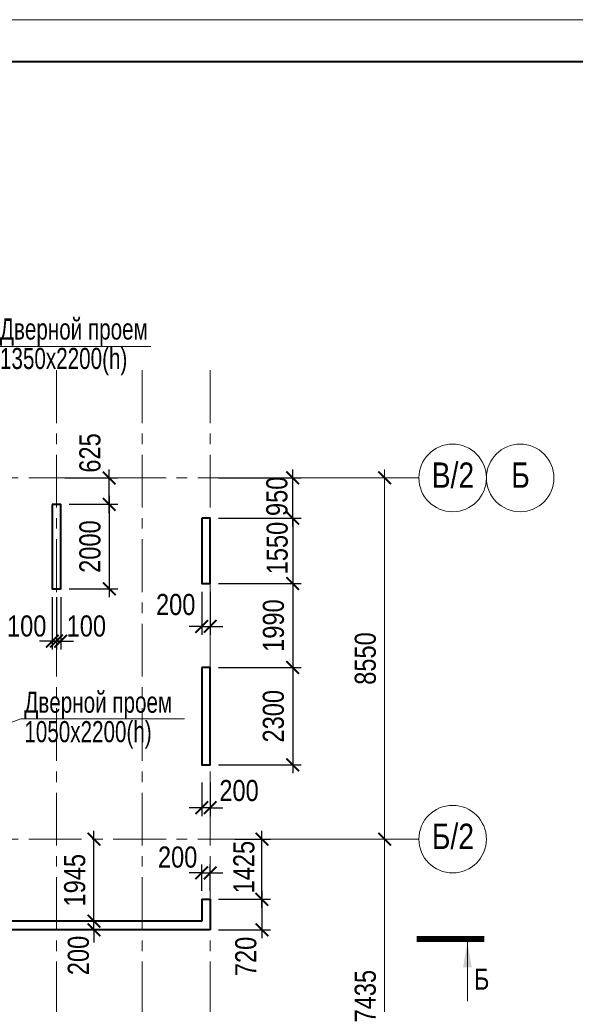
# Model space of a CAD drawing. Extents: x -8631841 to -8525813, y 4017860 to 4564755.
# Tile 92 of 112: x -8561635 to -8548471, y 4454367 to 4477674. Entities that reach past the tile are written whole.
import ezdxf
from ezdxf.enums import TextEntityAlignment as Align

# ---------------------------------------------------------------- set-up
doc = ezdxf.new("R2010")
doc.units = 0
doc.header["$LTSCALE"] = 1000
doc.header["$MEASUREMENT"] = 0
doc.linetypes.add('CENTER', pattern=[2, 1.25, -0.25, 0.25, -0.25])
for name, color, linetype, lineweight in [('CК-400-Т(двери)', 7, 'Continuous', 20), ('СК-040-С(тены)', 12, 'Continuous', 40), ('СК-043-С-ПИЛОНЫ', 5, 'Continuous', 40), ('СК-100-О(си)', 7, 'CENTER', 15), ('СК-100-О(си)_имя', 7, 'CENTER', 15), ('СК-110-О-РАЗМЕРЫ', 7, 'Continuous', 15), ('СК-200-Р(амка)', 7, 'Continuous', 40), ('СК-210-Р-РАМКА ЛИНИИ ТОНКИЕ', 7, 'Continuous', 15), ('СК-300-Р(азмеры)', 7, 'Continuous', 20), ('СК-343-Р-КОЛОННЫ', 7, 'Continuous', 13), ('СК-400-Т(екст)', 7, 'Continuous', 20), ('СК-500-С(ечения)', 5, 'Continuous', 40)]:
    doc.layers.add(name, color=color, linetype=linetype, lineweight=lineweight)
doc.styles.add('ARIAL_annotative', font='arial.ttf', dxfattribs={"width": 0.8, "height": 2.5})
doc.styles.add('RUSS', font='arial.ttf', dxfattribs={"width": 0.8})
doc.dimstyles.new('100-200', dxfattribs={"dimscale": 0, "dimtxt": 500, "dimasz": 300, "dimexe": 200, "dimexo": 200, "dimgap": 200, "dimtad": 1, "dimdec": 0, "dimzin": 0, "dimdsep": 46, "dimtxsty": 'RUSS', "dimblk": 'ARCHTICK', "dimcen": 0.096, "dimdle": 200, "dimclrd": 7, "dimclre": 7, "dimclrt": 256, "dimadec": 0, "dimazin": 0, "dimtfac": 1, "dimtdec": 0, "dimtmove": 2, "dimatfit": 3, "dimldrblk": 'OBLIQUE', "dimfxl": 1, "dimtolj": 1, "dimtzin": 0, "dimarcsym": 0})

# ---------------------------------------------------------------- blocks, each defined once
blk = doc.blocks.new('_ArchTick')
at = {"color": 0, "linetype": 'ByBlock', "const_width": 0.15}
blk.add_lwpolyline([(-0.5, -0.5), (0.5, 0.5)], dxfattribs=at)
blk = doc.blocks.new('*D149')
at = {"layer": 'Defpoints', "color": 0, "transparency": 16777216}
for p in [(2391, 7435), (5744, 7435), (2391, 0)]:
    blk.add_point(p, dxfattribs=at)
at = {"layer": 'СК-300-Р(азмеры)', "color": 7, "lineweight": -2, "transparency": 16777216}
for p, q in [((5744, -200), (5744, 7635)), ((2591, 7435), (5944, 7435)), ((2591, 0), (5944, 0))]:
    blk.add_line(p, q, dxfattribs=at)
at = {"layer": 'СК-300-Р(азмеры)', "color": 7, "lineweight": -2, "transparency": 16777216, "xscale": 300, "yscale": 300, "zscale": 300}
for p, rotation in [((5744, 7435), 90), ((5744, 0), 270)]:
    blk.add_blockref('_ArchTick', p, dxfattribs=dict(at, rotation=rotation))
at = {"layer": 'СК-300-Р(азмеры)', "transparency": 16777216, "insert": (5288, 3718), "char_height": 500, "attachment_point": 5, "rotation": 90, "style": 'RUSS'}
blk.add_mtext('\\A1;7435', dxfattribs=at)
blk = doc.blocks.new('_Oblique')
at = {"color": 0, "linetype": 'ByBlock', "lineweight": -2}
blk.add_line((-0.5, -0.5), (0.5, 0.5), dxfattribs=at)
blk = doc.blocks.new('*D150')
at = {"layer": 'Defpoints', "color": 0, "transparency": 16777216}
for p in [(2391, 15985), (2391, 7435), (5744, 7435)]:
    blk.add_point(p, dxfattribs=at)
at = {"layer": 'СК-300-Р(азмеры)', "color": 7, "lineweight": -2, "transparency": 16777216}
for p, q in [((5744, 16185), (5744, 7235)), ((2591, 15985), (5944, 15985)), ((2591, 7435), (5944, 7435))]:
    blk.add_line(p, q, dxfattribs=at)
at = {"layer": 'СК-300-Р(азмеры)', "color": 7, "lineweight": -2, "transparency": 16777216, "xscale": 300, "yscale": 300, "zscale": 300}
for p, rotation in [((5744, 15985), 90), ((5744, 7435), 270)]:
    blk.add_blockref('_ArchTick', p, dxfattribs=dict(at, rotation=rotation))
at = {"layer": 'СК-300-Р(азмеры)', "transparency": 16777216, "insert": (5288, 11710), "char_height": 500, "attachment_point": 5, "rotation": 90, "style": 'RUSS'}
blk.add_mtext('\\A1;8550', dxfattribs=at)
blk = doc.blocks.new('*D361')
at = {"layer": 'Defpoints', "color": 0, "transparency": 16777216}
for p in [(-8559968, 4456332), (-8559874, 4456332), (-8559968, 4456132)]:
    blk.add_point(p, dxfattribs=at)
at = {"layer": 'СК-110-О-РАЗМЕРЫ', "color": 7, "lineweight": -2, "transparency": 16777216}
for p, q in [((-8559874, 4456332), (-8559874, 4456632)), ((-8559874, 4456132), (-8559874, 4456332)), ((-8559768, 4456332), (-8559674, 4456332)), ((-8559874, 4456132), (-8559874, 4455832)), ((-8559768, 4456132), (-8559674, 4456132))]:
    blk.add_line(p, q, dxfattribs=at)
at = {"layer": 'СК-110-О-РАЗМЕРЫ', "color": 7, "lineweight": -2, "transparency": 16777216, "xscale": 300, "yscale": 300, "zscale": 300}
for p, rotation in [((-8559874, 4456332), 270), ((-8559874, 4456132), 90)]:
    blk.add_blockref('_ArchTick', p, dxfattribs=dict(at, rotation=rotation))
at = {"layer": 'СК-110-О-РАЗМЕРЫ', "transparency": 16777216, "insert": (-8560242, 4455523), "char_height": 500, "attachment_point": 5, "rotation": 90, "style": 'RUSS'}
blk.add_mtext('\\A1;200', dxfattribs=at)
blk = doc.blocks.new('Сечение')
at = {"layer": 'СК-500-С(ечения)', "linetype": 'Continuous', "lineweight": 15, "ltscale": 100}
blk.add_line((-200, -35), (-200, -735), dxfattribs=at)
at = {"layer": 'СК-500-С(ечения)', "linetype": 'Continuous', "ltscale": 100, "const_width": 70}
blk.add_lwpolyline([(-400, 0), (400, 0)], dxfattribs=at)
at = {"layer": 'СК-500-С(ечения)', "linetype": 'Continuous', "ltscale": 100}
blk.add_solid([(-200, -35), (-250, -335), (-150, -335)], dxfattribs=at)
blk = doc.blocks.new('*U24')
at = {"layer": 'СК-400-Т(екст)', "ltscale": 100, "xscale": -0.01, "yscale": 0.01, "zscale": 0.01, "rotation": 89.99999999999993}
blk.add_blockref('Сечение', (0, -4), dxfattribs=at)
at = {"layer": 'СК-500-С(ечения)', "color": 0, "ltscale": 100, "style": 'ARIAL_annotative', "text_generation_flag": 2, "width": 0.8}
blk.add_attdef('НОМЕР_СЕЧЕНИЯ_1_1(НОМЕР_ЛИСТА)', text='', height=2.5, rotation=90, dxfattribs=at).set_placement((6.74, -1.23), align=Align.RIGHT)
blk.add_attdef('НОМЕР_СЕЧЕНИЯ_2_1(НОМЕР_ЛИСТА)', text='', height=2.5, rotation=90, dxfattribs=at).set_placement((7.48, -275.91), align=Align.BOTTOM_LEFT)
blk = doc.blocks.new('*D314')
at = {"layer": 'Defpoints', "color": 0, "transparency": 16777216}
for p in [(-8557322, 4459821), (-8557122, 4459821), (-8557322, 4459021)]:
    blk.add_point(p, dxfattribs=at)
at = {"layer": 'СК-110-О-РАЗМЕРЫ', "color": 7, "lineweight": -2, "transparency": 16777216}
for p, q in [((-8557322, 4459621), (-8557322, 4458821)), ((-8557122, 4459621), (-8557122, 4458821)), ((-8557322, 4459021), (-8557622, 4459021)), ((-8557122, 4459021), (-8557322, 4459021)), ((-8557122, 4459021), (-8556822, 4459021))]:
    blk.add_line(p, q, dxfattribs=at)
at = {"layer": 'СК-110-О-РАЗМЕРЫ', "color": 7, "lineweight": -2, "transparency": 16777216, "xscale": 300, "yscale": 300, "zscale": 300}
blk.add_blockref('_ArchTick', (-8557322, 4459021), dxfattribs=at)
at = {"layer": 'СК-110-О-РАЗМЕРЫ', "color": 7, "lineweight": -2, "transparency": 16777216, "xscale": 300, "yscale": 300, "zscale": 300, "rotation": 180}
blk.add_blockref('_ArchTick', (-8557122, 4459021), dxfattribs=at)
at = {"layer": 'СК-110-О-РАЗМЕРЫ', "transparency": 16777216, "insert": (-8556438, 4459424), "char_height": 500, "attachment_point": 5, "style": 'RUSS'}
blk.add_mtext('\\A1;200', dxfattribs=at)
blk = doc.blocks.new('*D295')
at = {"layer": 'Defpoints', "color": 0, "transparency": 16777216}
for p in [(-8559874, 4458277), (-8559874, 4458277), (-8559874, 4456332)]:
    blk.add_point(p, dxfattribs=at)
at = {"layer": 'СК-343-Р-КОЛОННЫ', "color": 7, "lineweight": -2, "transparency": 16777216}
blk.add_line((-8559874, 4456132), (-8559874, 4458477), dxfattribs=at)
at = {"layer": 'СК-343-Р-КОЛОННЫ', "color": 7, "lineweight": -2, "transparency": 16777216, "xscale": 300, "yscale": 300, "zscale": 300}
for p, rotation in [((-8559874, 4458277), 90), ((-8559874, 4456332), 270)]:
    blk.add_blockref('_ArchTick', p, dxfattribs=dict(at, rotation=rotation))
at = {"layer": 'СК-343-Р-КОЛОННЫ', "transparency": 16777216, "insert": (-8560329, 4457304), "char_height": 500, "attachment_point": 5, "rotation": 90, "style": 'RUSS'}
blk.add_mtext('\\A1;1945', dxfattribs=at)
blk = doc.blocks.new('*D296')
at = {"layer": 'Defpoints', "color": 0, "transparency": 16777216}
for p in [(-8557122, 4456852), (-8557122, 4456132), (-8555895, 4456132)]:
    blk.add_point(p, dxfattribs=at)
at = {"layer": 'СК-343-Р-КОЛОННЫ', "color": 7, "lineweight": -2, "transparency": 16777216}
for p, q in [((-8555895, 4457052), (-8555895, 4455932)), ((-8556922, 4456852), (-8555695, 4456852)), ((-8556922, 4456132), (-8555695, 4456132))]:
    blk.add_line(p, q, dxfattribs=at)
at = {"layer": 'СК-343-Р-КОЛОННЫ', "color": 7, "lineweight": -2, "transparency": 16777216, "xscale": 300, "yscale": 300, "zscale": 300}
for p, rotation in [((-8555895, 4456852), 90), ((-8555895, 4456132), 270)]:
    blk.add_blockref('_ArchTick', p, dxfattribs=dict(at, rotation=rotation))
at = {"layer": 'СК-343-Р-КОЛОННЫ', "transparency": 16777216, "insert": (-8556275, 4455500), "char_height": 500, "attachment_point": 5, "rotation": 90, "style": 'RUSS'}
blk.add_mtext('\\A1;720', dxfattribs=at)
blk = doc.blocks.new('*D301')
at = {"layer": 'Defpoints', "color": 0, "transparency": 16777216}
for p in [(-8560662, 4466202), (-8560662, 4464202), (-8559513, 4464202)]:
    blk.add_point(p, dxfattribs=at)
at = {"layer": 'СК-343-Р-КОЛОННЫ', "color": 7, "lineweight": -2, "transparency": 16777216}
for p, q in [((-8559513, 4466402), (-8559513, 4464002)), ((-8560462, 4466202), (-8559313, 4466202)), ((-8560462, 4464202), (-8559313, 4464202))]:
    blk.add_line(p, q, dxfattribs=at)
at = {"layer": 'СК-343-Р-КОЛОННЫ', "color": 7, "lineweight": -2, "transparency": 16777216, "xscale": 300, "yscale": 300, "zscale": 300}
for p, rotation in [((-8559513, 4466202), 90), ((-8559513, 4464202), 270)]:
    blk.add_blockref('_ArchTick', p, dxfattribs=dict(at, rotation=rotation))
at = {"layer": 'СК-343-Р-КОЛОННЫ', "transparency": 16777216, "insert": (-8559968, 4465202), "char_height": 500, "attachment_point": 5, "rotation": 90, "style": 'RUSS'}
blk.add_mtext('\\A1;2000', dxfattribs=at)
blk = doc.blocks.new('*D302')
at = {"layer": 'Defpoints', "color": 0, "transparency": 16777216}
for p in [(-8560762, 4466827), (-8559513, 4466827), (-8560662, 4466202)]:
    blk.add_point(p, dxfattribs=at)
at = {"layer": 'СК-343-Р-КОЛОННЫ', "color": 7, "lineweight": -2, "transparency": 16777216}
for p, q in [((-8559513, 4466002), (-8559513, 4467027)), ((-8560562, 4466827), (-8559313, 4466827)), ((-8560462, 4466202), (-8559313, 4466202))]:
    blk.add_line(p, q, dxfattribs=at)
at = {"layer": 'СК-343-Р-КОЛОННЫ', "color": 7, "lineweight": -2, "transparency": 16777216, "xscale": 300, "yscale": 300, "zscale": 300}
for p, rotation in [((-8559513, 4466827), 90), ((-8559513, 4466202), 270)]:
    blk.add_blockref('_ArchTick', p, dxfattribs=dict(at, rotation=rotation))
at = {"layer": 'СК-343-Р-КОЛОННЫ', "transparency": 16777216, "insert": (-8559968, 4467418), "char_height": 500, "attachment_point": 5, "rotation": 90, "style": 'RUSS'}
blk.add_mtext('\\A1;625', dxfattribs=at)
blk = doc.blocks.new('*D303')
at = {"layer": 'Defpoints', "color": 0, "transparency": 16777216}
for p in [(-8560862, 4464202), (-8560762, 4464202), (-8560762, 4462965)]:
    blk.add_point(p, dxfattribs=at)
at = {"layer": 'СК-343-Р-КОЛОННЫ', "color": 7, "lineweight": -2, "transparency": 16777216}
for p, q in [((-8560862, 4464002), (-8560862, 4462765)), ((-8560762, 4464002), (-8560762, 4462765)), ((-8560862, 4462965), (-8561162, 4462965)), ((-8560862, 4462965), (-8560762, 4462965)), ((-8560762, 4462965), (-8560462, 4462965))]:
    blk.add_line(p, q, dxfattribs=at)
at = {"layer": 'СК-343-Р-КОЛОННЫ', "color": 7, "lineweight": -2, "transparency": 16777216, "xscale": 300, "yscale": 300, "zscale": 300}
blk.add_blockref('_ArchTick', (-8560862, 4462965), dxfattribs=at)
at = {"layer": 'СК-343-Р-КОЛОННЫ', "color": 7, "lineweight": -2, "transparency": 16777216, "xscale": 300, "yscale": 300, "zscale": 300, "rotation": 180}
blk.add_blockref('_ArchTick', (-8560762, 4462965), dxfattribs=at)
at = {"layer": 'СК-343-Р-КОЛОННЫ', "transparency": 16777216, "insert": (-8561468, 4463319), "char_height": 500, "attachment_point": 5, "style": 'RUSS'}
blk.add_mtext('\\A1;100', dxfattribs=at)
blk = doc.blocks.new('*D304')
at = {"layer": 'Defpoints', "color": 0, "transparency": 16777216}
for p in [(-8560762, 4464202), (-8560662, 4464202), (-8560762, 4462965)]:
    blk.add_point(p, dxfattribs=at)
at = {"layer": 'СК-343-Р-КОЛОННЫ', "color": 7, "lineweight": -2, "transparency": 16777216}
for p, q in [((-8560762, 4464002), (-8560762, 4462765)), ((-8560662, 4464002), (-8560662, 4462765)), ((-8560762, 4462965), (-8561062, 4462965)), ((-8560662, 4462965), (-8560762, 4462965)), ((-8560662, 4462965), (-8560362, 4462965))]:
    blk.add_line(p, q, dxfattribs=at)
at = {"layer": 'СК-343-Р-КОЛОННЫ', "color": 7, "lineweight": -2, "transparency": 16777216, "xscale": 300, "yscale": 300, "zscale": 300}
blk.add_blockref('_ArchTick', (-8560762, 4462965), dxfattribs=at)
at = {"layer": 'СК-343-Р-КОЛОННЫ', "color": 7, "lineweight": -2, "transparency": 16777216, "xscale": 300, "yscale": 300, "zscale": 300, "rotation": 180}
blk.add_blockref('_ArchTick', (-8560662, 4462965), dxfattribs=at)
at = {"layer": 'СК-343-Р-КОЛОННЫ', "transparency": 16777216, "insert": (-8560055, 4463319), "char_height": 500, "attachment_point": 5, "style": 'RUSS'}
blk.add_mtext('\\A1;100', dxfattribs=at)
blk = doc.blocks.new('*D253')
at = {"layer": 'Defpoints', "color": 0, "transparency": 16777216}
for p in [(-8557122, 4465877), (-8557122, 4464327), (-8555166, 4464327)]:
    blk.add_point(p, dxfattribs=at)
at = {"layer": 'СК-343-Р-КОЛОННЫ', "color": 7, "lineweight": -2, "transparency": 16777216}
for p, q in [((-8555166, 4465877), (-8555166, 4466177)), ((-8556922, 4465877), (-8554966, 4465877)), ((-8555166, 4465877), (-8555166, 4464327)), ((-8556922, 4464327), (-8554966, 4464327)), ((-8555166, 4464327), (-8555166, 4464027))]:
    blk.add_line(p, q, dxfattribs=at)
at = {"layer": 'СК-343-Р-КОЛОННЫ', "color": 7, "lineweight": -2, "transparency": 16777216, "xscale": 300, "yscale": 300, "zscale": 300}
for p, rotation in [((-8555166, 4465877), 270), ((-8555166, 4464327), 90)]:
    blk.add_blockref('_ArchTick', p, dxfattribs=dict(at, rotation=rotation))
at = {"layer": 'СК-343-Р-КОЛОННЫ', "transparency": 16777216, "insert": (-8555532, 4465167), "char_height": 500, "attachment_point": 5, "rotation": 90, "style": 'RUSS'}
blk.add_mtext('\\A1;1550', dxfattribs=at)
blk = doc.blocks.new('*D254')
at = {"layer": 'Defpoints', "color": 0, "transparency": 16777216}
for p in [(-8557122, 4464327), (-8557122, 4462337), (-8555166, 4462337)]:
    blk.add_point(p, dxfattribs=at)
at = {"layer": 'СК-343-Р-КОЛОННЫ', "color": 7, "lineweight": -2, "transparency": 16777216}
for p, q in [((-8555166, 4464527), (-8555166, 4462137)), ((-8556922, 4464327), (-8554966, 4464327)), ((-8556922, 4462337), (-8554966, 4462337))]:
    blk.add_line(p, q, dxfattribs=at)
at = {"layer": 'СК-343-Р-КОЛОННЫ', "color": 7, "lineweight": -2, "transparency": 16777216, "xscale": 300, "yscale": 300, "zscale": 300}
for p, rotation in [((-8555166, 4464327), 90), ((-8555166, 4462337), 270)]:
    blk.add_blockref('_ArchTick', p, dxfattribs=dict(at, rotation=rotation))
at = {"layer": 'СК-343-Р-КОЛОННЫ', "transparency": 16777216, "insert": (-8555621, 4463332), "char_height": 500, "attachment_point": 5, "rotation": 90, "style": 'RUSS'}
blk.add_mtext('\\A1;1990', dxfattribs=at)
blk = doc.blocks.new('*D255')
at = {"layer": 'Defpoints', "color": 0, "transparency": 16777216}
for p in [(-8557122, 4462337), (-8557122, 4460036), (-8555166, 4460036)]:
    blk.add_point(p, dxfattribs=at)
at = {"layer": 'СК-343-Р-КОЛОННЫ', "color": 7, "lineweight": -2, "transparency": 16777216}
for p, q in [((-8556922, 4462337), (-8554966, 4462337)), ((-8555166, 4462537), (-8555166, 4459836)), ((-8556922, 4460036), (-8554966, 4460036))]:
    blk.add_line(p, q, dxfattribs=at)
at = {"layer": 'СК-343-Р-КОЛОННЫ', "color": 7, "lineweight": -2, "transparency": 16777216, "xscale": 300, "yscale": 300, "zscale": 300}
for p, rotation in [((-8555166, 4462337), 90), ((-8555166, 4460036), 270)]:
    blk.add_blockref('_ArchTick', p, dxfattribs=dict(at, rotation=rotation))
at = {"layer": 'СК-343-Р-КОЛОННЫ', "transparency": 16777216, "insert": (-8555622, 4461186), "char_height": 500, "attachment_point": 5, "rotation": 90, "style": 'RUSS'}
blk.add_mtext('\\A1;2300', dxfattribs=at)
blk = doc.blocks.new('*D258')
at = {"layer": 'Defpoints', "color": 0, "transparency": 16777216}
for p in [(-8557122, 4466827), (-8555166, 4466827), (-8557122, 4465877)]:
    blk.add_point(p, dxfattribs=at)
at = {"layer": 'СК-343-Р-КОЛОННЫ', "color": 7, "lineweight": -2, "transparency": 16777216}
for p, q in [((-8555166, 4465677), (-8555166, 4467027)), ((-8556922, 4466827), (-8554966, 4466827)), ((-8556922, 4465877), (-8554966, 4465877))]:
    blk.add_line(p, q, dxfattribs=at)
at = {"layer": 'СК-343-Р-КОЛОННЫ', "color": 7, "lineweight": -2, "transparency": 16777216, "xscale": 300, "yscale": 300, "zscale": 300}
for p, rotation in [((-8555166, 4466827), 90), ((-8555166, 4465877), 270)]:
    blk.add_blockref('_ArchTick', p, dxfattribs=dict(at, rotation=rotation))
at = {"layer": 'СК-343-Р-КОЛОННЫ', "transparency": 16777216, "insert": (-8555539, 4466391), "char_height": 500, "attachment_point": 5, "rotation": 90, "style": 'RUSS'}
blk.add_mtext('\\A1;950', dxfattribs=at)
blk = doc.blocks.new('*D355')
at = {"layer": 'Defpoints', "color": 0, "transparency": 16777216}
for p in [(-8556735, 4458277), (-8555896, 4458277), (-8556735, 4456852)]:
    blk.add_point(p, dxfattribs=at)
at = {"layer": 'СК-343-Р-КОЛОННЫ', "color": 7, "lineweight": -2, "transparency": 16777216}
for p, q in [((-8555896, 4456652), (-8555896, 4458477)), ((-8556535, 4458277), (-8555696, 4458277)), ((-8556535, 4456852), (-8555696, 4456852))]:
    blk.add_line(p, q, dxfattribs=at)
at = {"layer": 'СК-343-Р-КОЛОННЫ', "color": 7, "lineweight": -2, "transparency": 16777216, "xscale": 300, "yscale": 300, "zscale": 300}
for p, rotation in [((-8555896, 4458277), 90), ((-8555896, 4456852), 270)]:
    blk.add_blockref('_ArchTick', p, dxfattribs=dict(at, rotation=rotation))
at = {"layer": 'СК-343-Р-КОЛОННЫ', "transparency": 16777216, "insert": (-8556321, 4457614), "char_height": 500, "attachment_point": 5, "rotation": 90, "style": 'RUSS'}
blk.add_mtext('\\A1;1425', dxfattribs=at)
blk = doc.blocks.new('8-11')
at = {"layer": 'СК-040-С(тены)'}
for p, q in [((45331, 6011), (45331, 5490)), ((45331, 6011), (45531, 6011)), ((45531, 6011), (45531, 5290)), ((45331, 5490), (40580, 5490)), ((45531, 5290), (40380, 5290))]:
    blk.add_line(p, q, dxfattribs=at)
at = {"layer": 'СК-043-С-ПИЛОНЫ'}
for points in [[(41790, 15360), (41790, 13360), (41990, 13360), (41990, 15360), (41790, 15360)], [(45331, 15036), (45331, 13486), (45531, 13486), (45531, 15036), (45331, 15036)]]:
    blk.add_lwpolyline(points, dxfattribs=at)
blk.add_lwpolyline([(45330, 11496), (45330, 9196), (45530, 9196), (45531, 11496)], close=True, dxfattribs=at)
blk = doc.blocks.new('*D1050')
at = {"layer": 'Defpoints', "color": 0, "transparency": 16777216}
for p in [(-8557322, 4464328), (-8557122, 4464328), (-8557122, 4463313)]:
    blk.add_point(p, dxfattribs=at)
at = {"layer": 'СК-343-Р-КОЛОННЫ', "color": 7, "lineweight": -2, "transparency": 16777216}
for p, q in [((-8557322, 4464128), (-8557322, 4463113)), ((-8557122, 4464128), (-8557122, 4463113)), ((-8557322, 4463313), (-8557622, 4463313)), ((-8557322, 4463313), (-8557122, 4463313)), ((-8557122, 4463313), (-8556822, 4463313))]:
    blk.add_line(p, q, dxfattribs=at)
at = {"layer": 'СК-343-Р-КОЛОННЫ', "color": 7, "lineweight": -2, "transparency": 16777216, "xscale": 300, "yscale": 300, "zscale": 300}
blk.add_blockref('_ArchTick', (-8557322, 4463313), dxfattribs=at)
at = {"layer": 'СК-343-Р-КОЛОННЫ', "color": 7, "lineweight": -2, "transparency": 16777216, "xscale": 300, "yscale": 300, "zscale": 300, "rotation": 180}
blk.add_blockref('_ArchTick', (-8557122, 4463313), dxfattribs=at)
at = {"layer": 'СК-343-Р-КОЛОННЫ', "transparency": 16777216, "insert": (-8557938, 4463828), "char_height": 500, "attachment_point": 5, "style": 'RUSS'}
blk.add_mtext('\\A1;200', dxfattribs=at)
blk = doc.blocks.new('*D1051')
at = {"layer": 'Defpoints', "color": 0, "transparency": 16777216}
for p in [(-8557122, 4457478), (-8557322, 4456853), (-8557122, 4456853)]:
    blk.add_point(p, dxfattribs=at)
at = {"layer": 'СК-343-Р-КОЛОННЫ', "color": 7, "lineweight": -2, "transparency": 16777216}
for p, q in [((-8557322, 4457053), (-8557322, 4457678)), ((-8557122, 4457053), (-8557122, 4457678)), ((-8557322, 4457478), (-8557622, 4457478)), ((-8557322, 4457478), (-8557122, 4457478)), ((-8557122, 4457478), (-8556822, 4457478))]:
    blk.add_line(p, q, dxfattribs=at)
at = {"layer": 'СК-343-Р-КОЛОННЫ', "color": 7, "lineweight": -2, "transparency": 16777216, "xscale": 300, "yscale": 300, "zscale": 300}
blk.add_blockref('_ArchTick', (-8557322, 4457478), dxfattribs=at)
at = {"layer": 'СК-343-Р-КОЛОННЫ', "color": 7, "lineweight": -2, "transparency": 16777216, "xscale": 300, "yscale": 300, "zscale": 300, "rotation": 180}
blk.add_blockref('_ArchTick', (-8557122, 4457478), dxfattribs=at)
at = {"layer": 'СК-343-Р-КОЛОННЫ', "transparency": 16777216, "insert": (-8557892, 4457849), "char_height": 500, "attachment_point": 5, "style": 'RUSS'}
blk.add_mtext('\\A1;200', dxfattribs=at)
blk = doc.blocks.new('оси')
at = {"layer": 'СК-100-О(си)'}
for p, q in [((-2030, 18534.9), (-2030, -6395.3)), ((0, 18534.9), (0, -7257.5)), ((1610, 18534.9), (1610, -7257.5)), ((-46685.3, 15985), (6554.2, 15985)), ((-46685.3, 7435), (6554.2, 7435))]:
    blk.add_line(p, q, dxfattribs=at)
at = {"layer": 'СК-100-О(си)', "linetype": 'Continuous'}
for centre in [(7354.2, 15985), (8954.2, 15985), (7354.2, 7435)]:
    blk.add_circle(centre, 800, dxfattribs=at)
at = {"layer": 'СК-100-О(си)_имя', "style": 'RUSS', "width": 0.8}
for s, p in [('В/2', (7362.1, 16050.7)), ('Б', (8962.1, 16050.7)), ('Б/2', (7362.1, 7500.7))]:
    blk.add_text(s, height=600, dxfattribs=at).set_placement(p, align=Align.MIDDLE_CENTER)
at = {"layer": 'СК-300-Р(азмеры)'}
for p1, angle, picture, middle in [((2391.1, 15985), 270, '*D150', (5288.2, 11710)), ((2391.1, 0), 90, '*D149', (5288.1, 3717.5))]:
    dim = blk.add_linear_dim(base=(5743.5, 7435), p1=p1, p2=(2391.1, 7435), angle=angle, dimstyle='100-200', override={"dimscale": 1}, dxfattribs=at)
    dim.commit()
    dim.dimension.update_dxf_attribs({"geometry": picture, "text_midpoint": middle})
blk = doc.blocks.new('A$C858fb3ef')
at = {"layer": 'СК-300-Р(азмеры)'}
blk.add_blockref('оси', (0, 0), dxfattribs=at)
blk = doc.blocks.new('A$C573b34c5')
blk.add_blockref('A$C858fb3ef', (0, 0))

msp = doc.modelspace()

# ---------------------------------------------------------------- linework, layer by layer
at = {"layer": 'CК-400-Т(двери)'}
msp.add_line((-8561607.3, 4461122.2), (-8564270.7, 4460143.8), dxfattribs=at)
at = {"layer": 'CК-400-Т(двери)', "color": 7}
for points in [[(-8562399.7, 4469941.9), (-8558525.9, 4469941.9), (-8558525.9, 4469941.9)], [(-8561607.3, 4461122.2), (-8557733.5, 4461122.2), (-8557733.5, 4461122.2)]]:
    msp.add_lwpolyline(points, dxfattribs=at)
at = {"layer": 'СК-200-Р(амка)'}
msp.add_line((-8529183.8, 4476673.8), (-8608183.8, 4476673.8), dxfattribs=at)
at = {"layer": 'СК-210-Р-РАМКА ЛИНИИ ТОНКИЕ'}
msp.add_line((-8612183.8, 4477673.8), (-8528183.8, 4477673.8), dxfattribs=at)

# ---------------------------------------------------------------- block references
at = {"layer": 'СК-043-С-ПИЛОНЫ'}
msp.add_blockref('8-11', (-8602652.1, 4450841.8), dxfattribs=at)
at = {"layer": 'СК-300-Р(азмеры)'}
msp.add_blockref('A$C573b34c5', (-8558731.8, 4450841.8), dxfattribs=at)
at = {"layer": 'СК-500-С(ечения)', "color": 1}
ref = msp.add_blockref('*U24', (-8550627.6, 4455911.4), dxfattribs=dict(at, xscale=200, yscale=200, zscale=200, rotation=269.9999385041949))
ref.add_attrib('НОМЕР_СЕЧЕНИЯ_1_1(НОМЕР_ЛИСТА)', 'Б', dxfattribs={"color": 0, "ltscale": 100, "height": 500, "style": 'ARIAL_annotative', "width": 0.8}).set_placement((-8550872.9, 4454563.5), align=Align.BOTTOM_LEFT)

# ---------------------------------------------------------------- texts
at = {"layer": 'CК-400-Т(двери)', "color": 7, "char_height": 500, "width": 4535.799, "attachment_point": 1, "line_spacing_factor": 0.835689, "style": 'RUSS'}
for s, insert in [('{\\W0.7;Дверной проем\\P1350х2200(h)}', (-8562101.5, 4470601.6)), ('{\\W0.7;Дверной проем\\P1050х2200(h)}', (-8561524, 4461767.9))]:
    msp.add_mtext(s, dxfattribs=dict(at, insert=insert))

# ---------------------------------------------------------------- dimensions: what is measured, and where the dimension line sits
at = {"layer": 'СК-110-О-РАЗМЕРЫ'}
dim = msp.add_linear_dim(base=(-8557322, 4459020.6), p1=(-8557121.8, 4459820.6), p2=(-8557322, 4459820.6), dimstyle='100-200', override={"dimscale": 1}, dxfattribs=at)
dim.commit()
dim.dimension.update_dxf_attribs({"geometry": '*D314', "text_midpoint": (-8556438.2, 4459424.4), "dimtype": 160})
dim = msp.add_linear_dim(base=(-8559873.9, 4456332.1), p1=(-8559968.2, 4456132.1), p2=(-8559968.2, 4456332.1), angle=90, dimstyle='100-200', override={"dimscale": 1}, dxfattribs=at)
dim.commit()
dim.dimension.update_dxf_attribs({"geometry": '*D361', "text_midpoint": (-8560242.2, 4455522.9), "dimtype": 160})
at = {"layer": 'СК-343-Р-КОЛОННЫ'}
for base, p1, p2, angle, picture, middle in [((-8559513, 4466826.8), (-8560661.8, 4466202.1), (-8560761.8, 4466826.8), 90, '*D302', (-8559967.6, 4467418.1)), ((-8555165.7, 4466826.8), (-8557121.8, 4465876.5), (-8557121.8, 4466826.8), 90, '*D258', (-8555539, 4466391.3)), ((-8555165.7, 4464326.5), (-8557121.5, 4465876.5), (-8557121.5, 4464326.5), 90, '*D253', (-8555532.1, 4465167)), ((-8560761.8, 4462964.7), (-8560661.8, 4464202.1), (-8560761.8, 4464202.1), 180, '*D304', (-8560055.3, 4463319)), ((-8555895.9, 4458276.8), (-8556735.3, 4456851.6), (-8556735.3, 4458276.8), 90, '*D355', (-8556320.7, 4457613.8)), ((-8555895.4919, 4456132.076), (-8557121.5619, 4456851.5793), (-8557121.5538, 4456132.076), 90, '*D296', (-8556274.6201, 4455499.7476))]:
    dim = msp.add_linear_dim(base=base, p1=p1, p2=p2, angle=angle, dimstyle='100-200', override={"dimscale": 1}, dxfattribs=at)
    dim.commit()
    dim.dimension.update_dxf_attribs({"geometry": picture, "text_midpoint": middle, "dimtype": 160})
for base, p1, p2, picture, middle in [((-8559513, 4464202.1), (-8560661.8, 4466202.1), (-8560661.8, 4464202.1), '*D301', (-8559968.3, 4465202.1)), ((-8555166.1, 4462336.5), (-8557121.5, 4464326.5), (-8557121.8, 4462336.5), '*D254', (-8555621.4, 4463331.5)), ((-8555166.1, 4460036.3), (-8557121.5, 4462336.5), (-8557121.8, 4460036.3), '*D255', (-8555621.6, 4461186.4)), ((-8559873.9, 4458276.8), (-8559873.9, 4456332.1), (-8559873.9, 4458276.8), '*D295', (-8560329.2, 4457304.4))]:
    dim = msp.add_linear_dim(base=base, p1=p1, p2=p2, angle=90, dimstyle='100-200', override={"dimscale": 1}, dxfattribs=at)
    dim.commit()
    dim.dimension.update_dxf_attribs({"geometry": picture, "text_midpoint": middle})
for base, p1, p2, picture, middle in [((-8560761.8, 4462964.7), (-8560861.8, 4464202.1), (-8560761.8, 4464202.1), '*D303', (-8561468.3, 4463319)), ((-8557121.5, 4463313), (-8557321.5, 4464327.5), (-8557121.5, 4464327.5), '*D1050', (-8557937.8, 4463827.7)), ((-8557121.6, 4457478), (-8557321.6, 4456852.6), (-8557121.6, 4456852.6), '*D1051', (-8557892, 4457849.2))]:
    dim = msp.add_linear_dim(base=base, p1=p1, p2=p2, dimstyle='100-200', override={"dimscale": 1}, dxfattribs=at)
    dim.commit()
    dim.dimension.update_dxf_attribs({"geometry": picture, "text_midpoint": middle, "dimtype": 160})

doc.saveas('drawing.dxf')
